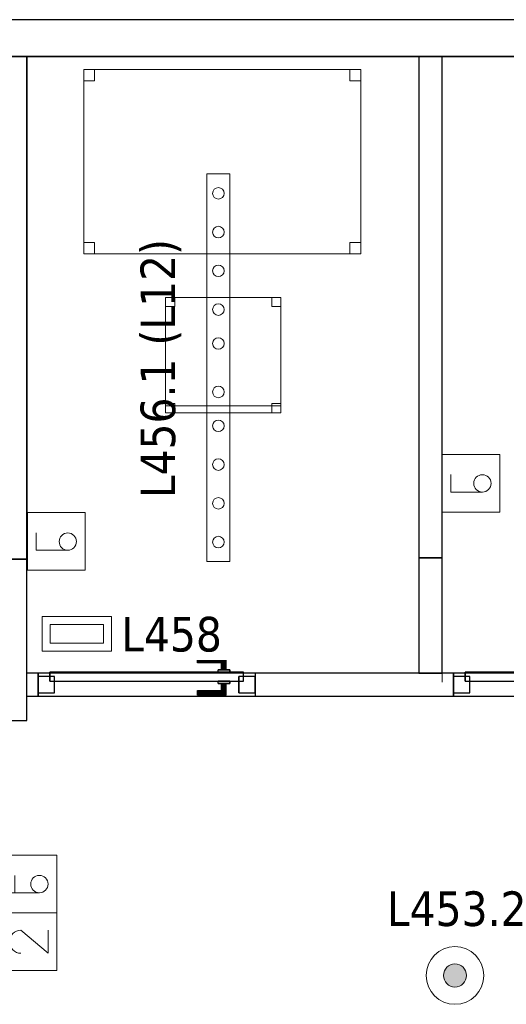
# Model space of a CAD drawing. Header units: metres. Extents: x 397.7 to 427.5, y 12.7 to 28.4.
# Tile 132 of 133: x 421.2 to 423.4, y 24 to 28.2. Entities that reach past the tile are written whole.
import ezdxf

# ---------------------------------------------------------------- set-up
doc = ezdxf.new("R2010")
doc.units = ezdxf.units.M
doc.layers.add('01_CARPINTERIA', color=5, linetype='Continuous', lineweight=25, true_color=0x0000ff)
doc.layers.add('01_SUELOS', color=7, linetype='Continuous', lineweight=25, true_color=0x007f00)
for name, color, linetype, lineweight in [('02_MOBILIARIO', 7, 'Continuous', 18), ('A-DETL-____-MBND', 7, 'Continuous', 18), ('A-DETL-GENF-OTLN', 7, 'Continuous', 18), ('A-GENM-____-OTLN', 7, 'Continuous', 18), ('A-WALL-____-MCUT', 7, 'Continuous', 25), ('A-WALL-____-OTLN', 7, 'Continuous', 25), ('E-LITE-____-IDEN', 7, 'Continuous', 30), ('E-LITE-EQPM-IDEN', 7, 'Continuous', 30)]:
    doc.layers.add(name, color=color, linetype=linetype, lineweight=lineweight)
doc.styles.add('Tahoma_4', font='tahoma.ttf', dxfattribs={"height": 0.15})

# ---------------------------------------------------------------- blocks, each defined once
blk = doc.blocks.new('Family - Evans P4-153815-07_ENLLUMENAT_P4')
at = {"layer": 'A-WALL-____-MCUT', "color": 253, "true_color": 0xaaaaaa}
for p, q in [((2.1724, 0.1), (0, 0.1)), ((0, 0.1), (0, 0)), ((2.1724, 0), (2.1724, 0.1)), ((0, 0), (2.1724, 0))]:
    blk.add_line(p, q, dxfattribs=at)
at = {"layer": 'A-WALL-____-OTLN', "color": 253, "true_color": 0xaaaaaa}
for p, q in [((2.1724, 0.1), (0, 0.1)), ((0, 0.1), (0, 0)), ((2.1724, 0), (2.1724, 0.1)), ((0, 0), (2.1724, 0))]:
    blk.add_line(p, q, dxfattribs=at)
at = {"layer": 'A-WALL-____-OTLN', "color": 253, "lineweight": 18, "true_color": 0xaaaaaa}
blk.add_line((0, 0), (2.1724, 0), dxfattribs=at)
blk = doc.blocks.new('Family - LONDR55-XX_ZZ-ARQ-CAA-M3D-Londres55-153852-07_ENLLUMENAT_P4')
at = {"layer": '01_CARPINTERIA', "color": 161, "true_color": 0xaaaaff}
for p, q in [((0.69, 0.1487), (0.69, 0.15)), ((0.69, 0.15), (0.69, 0.1487)), ((0.815, 0.15), (0.69, 0.15)), ((0.69, 0.145), (0.69, 0.1487)), ((0.69, 0.1487), (0.69, 0.145)), ((0.8137, 0.1487), (0.69, 0.1487)), ((0.8137, 0.1487), (0.69, 0.1487)), ((0.69, 0.14), (0.69, 0.145)), ((0.69, 0.145), (0.69, 0.14)), ((0.81, 0.145), (0.69, 0.145)), ((0.81, 0.145), (0.69, 0.145)), ((0.69, 0.135), (0.69, 0.14)), ((0.69, 0.14), (0.69, 0.135)), ((0.69, 0.14), (0.805, 0.14)), ((0.805, 0.14), (0.69, 0.14)), ((0.69, 0.135), (0.69, 0.1313)), ((0.69, 0.1313), (0.69, 0.135)), ((0.8, 0.135), (0.69, 0.135)), ((0.8, 0.135), (0.69, 0.135)), ((0.69, 0.1313), (0.69, 0.13)), ((0.69, 0.13), (0.69, 0.1313)), ((0.7963, 0.1313), (0.69, 0.1313)), ((0.7963, 0.1313), (0.69, 0.1313)), ((0.795, 0.13), (0.69, 0.13)), ((0.795, 0.13), (0.7963, 0.1313)), ((0.7963, 0.1313), (0.795, 0.13)), ((0.795, 0.1), (0.795, 0.13)), ((0.7963, 0.1313), (0.8, 0.135)), ((0.8, 0.135), (0.7963, 0.1313)), ((0.7963, 0.1), (0.7963, 0.1313)), ((0.7963, 0.1), (0.7963, 0.1313)), ((0.8, 0.135), (0.805, 0.14)), ((0.805, 0.14), (0.8, 0.135)), ((0.8, 0.1), (0.8, 0.135)), ((0.8, 0.1), (0.8, 0.135)), ((0.81, 0.145), (0.805, 0.14)), ((0.805, 0.14), (0.81, 0.145)), ((0.805, 0.14), (0.805, 0.1)), ((0.805, 0.1), (0.805, 0.14)), ((0.8137, 0.1487), (0.81, 0.145)), ((0.81, 0.145), (0.8137, 0.1487)), ((0.81, 0.1), (0.81, 0.145)), ((0.81, 0.1), (0.81, 0.145)), ((0.815, 0.15), (0.8137, 0.1487)), ((0.8137, 0.1487), (0.815, 0.15)), ((0.8137, 0.1), (0.8137, 0.1487)), ((0.8137, 0.1), (0.8137, 0.1487)), ((0.815, 0.1), (0.815, 0.15)), ((0.89, 0.09), (0.05, 0.09)), ((0.05, 0.09), (0.05, 0.05)), ((0.89, 0.09), (0.05, 0.09)), ((0.05, 0.05), (0.05, 0.09)), ((0.83, 0.1), (0.78, 0.1)), ((0.78, 0.1), (0.83, 0.1)), ((0.78, 0.09), (0.78, 0.1)), ((0.78, 0.09), (0.78, 0.1)), ((0.83, 0.09), (0.78, 0.09)), ((0.78, 0.09), (0.83, 0.09)), ((0.7963, 0.1), (0.795, 0.1)), ((0.795, 0.1), (0.7963, 0.1)), ((0.8, 0.1), (0.7963, 0.1)), ((0.7963, 0.1), (0.8, 0.1)), ((0.805, 0.1), (0.8, 0.1)), ((0.8, 0.1), (0.805, 0.1)), ((0.81, 0.1), (0.805, 0.1)), ((0.805, 0.1), (0.81, 0.1)), ((0.81, 0.1), (0.8137, 0.1)), ((0.8137, 0.1), (0.81, 0.1)), ((0.8137, 0.1), (0.815, 0.1)), ((0.815, 0.1), (0.8137, 0.1)), ((0.83, 0.09), (0.83, 0.1)), ((0.83, 0.1), (0.83, 0.09)), ((0.89, 0.05), (0.89, 0.09)), ((0.89, 0.05), (0.89, 0.09)), ((0.07, 0.07), (0, 0.07)), ((0, 0.07), (0, 0)), ((0.07, 0.07), (0, 0.07)), ((0, 0), (0, 0.07)), ((0.05, 0.05), (0.89, 0.05)), ((0.05, 0.05), (0.89, 0.05)), ((0.07, 0), (0.07, 0.07)), ((0.07, 0), (0.07, 0.07)), ((0.78, 0.05), (0.83, 0.05)), ((0.83, 0.05), (0.78, 0.05)), ((0.78, 0.04), (0.78, 0.05)), ((0.78, 0.04), (0.78, 0.05)), ((0.83, 0.04), (0.83, 0.05)), ((0.83, 0.05), (0.83, 0.04)), ((0.94, 0.07), (0.87, 0.07)), ((0.87, 0.07), (0.87, 0)), ((0.94, 0.07), (0.87, 0.07)), ((0.87, 0), (0.87, 0.07)), ((0.94, 0), (0.94, 0.07)), ((0.94, 0), (0.94, 0.07)), ((0, 0), (0.07, 0)), ((0, 0), (0.07, 0)), ((0.69, 0.0087), (0.69, 0.01)), ((0.69, 0.01), (0.69, 0.0087)), ((0.69, 0.01), (0.795, 0.01)), ((0.69, 0.005), (0.69, 0.0087)), ((0.69, 0.0087), (0.69, 0.005)), ((0.69, 0.0087), (0.7963, 0.0087)), ((0.69, 0.0087), (0.7963, 0.0087)), ((0.69, 0), (0.69, 0.005)), ((0.69, 0.005), (0.69, 0)), ((0.69, 0.005), (0.8, 0.005)), ((0.69, 0.005), (0.8, 0.005)), ((0.69, -0.005), (0.69, 0)), ((0.69, 0), (0.69, -0.005)), ((0.805, 0), (0.69, 0)), ((0.69, 0), (0.805, 0)), ((0.78, 0.04), (0.83, 0.04)), ((0.83, 0.04), (0.78, 0.04)), ((0.7963, 0.04), (0.795, 0.04)), ((0.795, 0.04), (0.7963, 0.04)), ((0.795, 0.01), (0.795, 0.04)), ((0.7963, 0.0087), (0.795, 0.01)), ((0.795, 0.01), (0.7963, 0.0087)), ((0.8, 0.04), (0.7963, 0.04)), ((0.7963, 0.04), (0.8, 0.04)), ((0.7963, 0.0087), (0.7963, 0.04)), ((0.7963, 0.0087), (0.7963, 0.04)), ((0.8, 0.005), (0.7963, 0.0087)), ((0.7963, 0.0087), (0.8, 0.005)), ((0.8, 0.04), (0.805, 0.04)), ((0.805, 0.04), (0.8, 0.04)), ((0.8, 0.005), (0.8, 0.04)), ((0.8, 0.005), (0.8, 0.04)), ((0.805, 0), (0.8, 0.005)), ((0.8, 0.005), (0.805, 0)), ((0.805, 0.04), (0.81, 0.04)), ((0.81, 0.04), (0.805, 0.04)), ((0.805, 0.04), (0.805, 0)), ((0.805, 0), (0.805, 0.04)), ((0.805, 0), (0.81, -0.005)), ((0.81, 0.04), (0.8137, 0.04)), ((0.8137, 0.04), (0.81, 0.04)), ((0.81, -0.005), (0.81, 0.04)), ((0.81, -0.005), (0.81, 0.04)), ((0.8137, 0.04), (0.815, 0.04)), ((0.815, 0.04), (0.8137, 0.04)), ((0.8137, -0.0087), (0.8137, 0.04)), ((0.8137, -0.0087), (0.8137, 0.04)), ((0.815, -0.01), (0.815, 0.04)), ((0.87, 0), (0.94, 0)), ((0.87, 0), (0.94, 0)), ((0.69, -0.005), (0.69, -0.0087)), ((0.69, -0.0087), (0.69, -0.005)), ((0.69, -0.005), (0.81, -0.005)), ((0.69, -0.005), (0.81, -0.005)), ((0.69, -0.0087), (0.69, -0.01)), ((0.69, -0.01), (0.69, -0.0087)), ((0.69, -0.0087), (0.8137, -0.0087)), ((0.69, -0.0087), (0.8137, -0.0087)), ((0.69, -0.01), (0.815, -0.01)), ((0.81, -0.005), (0.805, 0)), ((0.81, -0.005), (0.8137, -0.0087)), ((0.8137, -0.0087), (0.81, -0.005)), ((0.8137, -0.0087), (0.815, -0.01)), ((0.815, -0.01), (0.8137, -0.0087))]:
    blk.add_line(p, q, dxfattribs=at)
blk = doc.blocks.new('Family - Porta P4-153853-07_ENLLUMENAT_P4')
blk.add_blockref('Family - LONDR55-XX_ZZ-ARQ-CAA-M3D-Londres55-153852-07_ENLLUMENAT_P4', (0, 0))
blk = doc.blocks.new('Family - Taula 120X80_P4-153921-07_ENLLUMENAT_P4')
at = {"layer": 'A-DETL-____-MBND', "color": 253, "true_color": 0xaaaaaa}
for p, q in [((0, 0), (0, 0.8001)), ((0, 0.8001), (1.2, 0.8001)), ((1.2, 0.8001), (0, 0.8001)), ((0, 0.8001), (0, 0)), ((0, 0.7501), (0, 0.8001)), ((0, 0.8001), (0.0464, 0.8001)), ((0.0464, 0.8001), (0, 0.8001)), ((0, 0.8001), (0, 0.7501)), ((0.0464, 0.8001), (0.0464, 0.7501)), ((0.0464, 0.7501), (0.0464, 0.8001)), ((1.1536, 0.7501), (1.1536, 0.8001)), ((1.1536, 0.8001), (1.2, 0.8001)), ((1.2, 0.8001), (1.1536, 0.8001)), ((1.1536, 0.8001), (1.1536, 0.7501)), ((1.2, 0.8001), (1.2, 0)), ((1.2, 0), (1.2, 0.8001)), ((1.2, 0.8001), (1.2, 0.7501)), ((1.2, 0.7501), (1.2, 0.8001)), ((0.0464, 0.7501), (0, 0.7501)), ((0, 0.7501), (0.0464, 0.7501)), ((1.2, 0.7501), (1.1536, 0.7501)), ((1.1536, 0.7501), (1.2, 0.7501)), ((0, 0), (0, 0.05)), ((0, 0.05), (0.0464, 0.05)), ((0.0464, 0.05), (0, 0.05)), ((0, 0.05), (0, 0)), ((0.0464, 0.05), (0.0464, 0)), ((0.0464, 0), (0.0464, 0.05)), ((1.1536, 0), (1.1536, 0.05)), ((1.1536, 0.05), (1.2, 0.05)), ((1.2, 0.05), (1.1536, 0.05)), ((1.1536, 0.05), (1.1536, 0)), ((1.2, 0.05), (1.2, 0)), ((1.2, 0), (1.2, 0.05)), ((1.2, 0), (0, 0)), ((0.0464, 0), (0, 0)), ((0, 0), (0.0464, 0)), ((1.2, 0), (1.1536, 0)), ((1.1536, 0), (1.2, 0)), ((0, 0), (1.2, 0))]:
    blk.add_line(p, q, dxfattribs=at)
blk = doc.blocks.new('Family - Mampara P4-153994-07_ENLLUMENAT_P4')
at = {"layer": 'A-WALL-____-MCUT', "color": 253, "true_color": 0xaaaaaa}
for p, q in [((0.5008, 0.1), (0, 0.1)), ((0, 0.1), (0, 0)), ((0.5008, 0), (0.5008, 0.1)), ((0, 0), (0.5008, 0))]:
    blk.add_line(p, q, dxfattribs=at)
at = {"layer": 'A-WALL-____-OTLN', "color": 253, "true_color": 0xaaaaaa}
for p, q in [((0.5008, 0.1), (0, 0.1)), ((0, 0.1), (0, 0)), ((0.5008, 0), (0.5008, 0.1)), ((0, 0), (0.5008, 0))]:
    blk.add_line(p, q, dxfattribs=at)
at = {"layer": 'A-WALL-____-OTLN', "color": 253, "lineweight": 18, "true_color": 0xaaaaaa}
blk.add_line((-0.0392, 0), (0.5008, 0), dxfattribs=at)
blk = doc.blocks.new('Family - Evans P4-154211-07_ENLLUMENAT_P4')
at = {"layer": 'A-WALL-____-MCUT', "color": 253, "true_color": 0xaaaaaa}
for p, q in [((2.8788, 0.07), (0, 0.07)), ((0, 0.07), (0, 0)), ((2.8788, 0), (2.8788, 0.07)), ((0, 0), (2.8788, 0))]:
    blk.add_line(p, q, dxfattribs=at)
at = {"layer": 'A-WALL-____-OTLN', "color": 253, "true_color": 0xaaaaaa}
for p, q in [((2.8788, 0.07), (0, 0.07)), ((0, 0.07), (0, 0)), ((2.8788, 0), (2.8788, 0.07)), ((0, 0), (2.8788, 0))]:
    blk.add_line(p, q, dxfattribs=at)
at = {"layer": 'A-WALL-____-OTLN', "color": 253, "lineweight": 18, "true_color": 0xaaaaaa}
blk.add_line((0, 0), (2.8788, 0), dxfattribs=at)
blk = doc.blocks.new('Family - Evans P4-154228-07_ENLLUMENAT_P4')
at = {"layer": 'A-WALL-____-MCUT', "color": 253, "true_color": 0xaaaaaa}
for p, q in [((25.5877, 0.16), (0.0332, 0.16)), ((0, 0), (25.556, 0))]:
    blk.add_line(p, q, dxfattribs=at)
at = {"layer": 'A-WALL-____-OTLN', "color": 253, "true_color": 0xaaaaaa}
for p, q in [((25.5877, 0.16), (0.0332, 0.16)), ((0, 0), (25.556, 0))]:
    blk.add_line(p, q, dxfattribs=at)
at = {"layer": 'A-WALL-____-OTLN', "color": 253, "lineweight": 18, "true_color": 0xaaaaaa}
blk.add_line((0, 0), (25.556, 0), dxfattribs=at)
blk = doc.blocks.new('Family - Mampara P4-154284-07_ENLLUMENAT_P4')
at = {"layer": 'A-WALL-____-MCUT', "color": 253, "true_color": 0xaaaaaa}
for p, q in [((0.0207, 0.1), (0, 0)), ((0.3951, 0.1), (0.0207, 0.1)), ((0.3951, 0), (0.3951, 0.1)), ((1.3351, 0.1), (1.3351, 0)), ((2.1923, 0.1), (1.3351, 0.1)), ((2.1923, 0), (2.1923, 0.1)), ((3.1323, 0.1), (3.1323, 0)), ((3.9923, 0.1), (3.1323, 0.1)), ((3.9923, 0), (3.9923, 0.1)), ((4.9323, 0.1), (4.9323, 0)), ((4.9823, 0.1), (4.9323, 0.1)), ((4.9823, 0), (4.9823, 0.1)), ((0, 0), (0.3951, 0)), ((1.3351, 0), (1.3851, 0)), ((1.3851, 0), (1.3851, 0.0392)), ((1.3851, 0.0392), (1.4851, 0.0392)), ((1.4851, 0.0392), (1.4851, 0)), ((1.4851, 0), (2.1923, 0)), ((3.1323, 0), (3.9923, 0)), ((4.9323, 0), (4.9823, 0))]:
    blk.add_line(p, q, dxfattribs=at)
at = {"layer": 'A-WALL-____-OTLN', "color": 253, "true_color": 0xaaaaaa}
for p, q in [((0.0207, 0.1), (0, 0)), ((4.9823, 0.1), (0.0207, 0.1)), ((0.3951, 0), (0.3951, 0.1)), ((1.3351, 0.1), (0.3951, 0.1)), ((1.3351, 0), (1.3351, 0.1)), ((2.1923, 0), (2.1923, 0.1)), ((3.1323, 0.1), (2.1923, 0.1)), ((3.1323, 0), (3.1323, 0.1)), ((3.9923, 0), (3.9923, 0.1)), ((4.9323, 0.1), (3.9923, 0.1)), ((4.9323, 0), (4.9323, 0.1)), ((4.9823, 0), (4.9823, 0.1)), ((0, 0), (1.3851, 0)), ((0.3951, 0), (1.3351, 0)), ((1.3851, 0.0392), (1.4851, 0.0392)), ((1.3851, 0), (1.3851, 0.0392)), ((1.4851, 0.0392), (1.4851, 0)), ((1.4851, 0), (4.9823, 0)), ((2.1923, 0), (3.1323, 0)), ((3.9923, 0), (4.9323, 0))]:
    blk.add_line(p, q, dxfattribs=at)
at = {"layer": 'A-WALL-____-OTLN', "color": 253, "lineweight": 18, "true_color": 0xaaaaaa}
blk.add_line((0, 0), (4.9823, 0), dxfattribs=at)
blk = doc.blocks.new('Family - Vano porta P4-154286-07_ENLLUMENAT_P4')
at = {"layer": 'A-GENM-____-OTLN', "color": 253, "true_color": 0xaaaaaa}
for p, q in [((422.267, 25.395), (421.327, 25.395)), ((421.327, 25.395), (421.327, 25.295)), ((421.327, 25.395), (422.267, 25.395)), ((421.327, 25.295), (421.327, 25.395)), ((422.267, 25.295), (422.267, 25.395)), ((422.267, 25.295), (422.267, 25.395)), ((421.327, 25.295), (422.267, 25.295)), ((422.267, 25.295), (421.327, 25.295))]:
    blk.add_line(p, q, dxfattribs=at)
blk = doc.blocks.new('Family - Vano porta P4-154288-07_ENLLUMENAT_P4')
at = {"layer": 'A-GENM-____-OTLN', "color": 253, "true_color": 0xaaaaaa}
for p, q in [((424.067, 25.395), (423.127, 25.395)), ((423.127, 25.395), (423.127, 25.295)), ((423.127, 25.395), (424.067, 25.395)), ((423.127, 25.295), (423.127, 25.395)), ((424.067, 25.295), (424.067, 25.395)), ((424.067, 25.295), (424.067, 25.395)), ((423.127, 25.295), (424.067, 25.295)), ((424.067, 25.295), (423.127, 25.295))]:
    blk.add_line(p, q, dxfattribs=at)
blk = doc.blocks.new('Family - LONDR55-XX_ZZ-ARQ-CAA-M3D-Londres55-154397-07_ENLLUMENAT_P4')
at = {"layer": '01_CARPINTERIA', "color": 161, "true_color": 0xaaaaff}
for p, q in [((0.69, 0.1487), (0.69, 0.15)), ((0.69, 0.15), (0.69, 0.1487)), ((0.815, 0.15), (0.69, 0.15)), ((0.69, 0.145), (0.69, 0.1487)), ((0.69, 0.1487), (0.69, 0.145)), ((0.8137, 0.1487), (0.69, 0.1487)), ((0.8137, 0.1487), (0.69, 0.1487)), ((0.69, 0.14), (0.69, 0.145)), ((0.69, 0.145), (0.69, 0.14)), ((0.81, 0.145), (0.69, 0.145)), ((0.81, 0.145), (0.69, 0.145)), ((0.69, 0.135), (0.69, 0.14)), ((0.69, 0.14), (0.69, 0.135)), ((0.69, 0.14), (0.805, 0.14)), ((0.805, 0.14), (0.69, 0.14)), ((0.69, 0.135), (0.69, 0.1313)), ((0.69, 0.1313), (0.69, 0.135)), ((0.8, 0.135), (0.69, 0.135)), ((0.8, 0.135), (0.69, 0.135)), ((0.69, 0.1313), (0.69, 0.13)), ((0.69, 0.13), (0.69, 0.1313)), ((0.7963, 0.1313), (0.69, 0.1313)), ((0.7963, 0.1313), (0.69, 0.1313)), ((0.795, 0.13), (0.69, 0.13)), ((0.795, 0.13), (0.7963, 0.1313)), ((0.7963, 0.1313), (0.795, 0.13)), ((0.795, 0.1), (0.795, 0.13)), ((0.7963, 0.1313), (0.8, 0.135)), ((0.8, 0.135), (0.7963, 0.1313)), ((0.7963, 0.1), (0.7963, 0.1313)), ((0.7963, 0.1), (0.7963, 0.1313)), ((0.8, 0.135), (0.805, 0.14)), ((0.805, 0.14), (0.8, 0.135)), ((0.8, 0.1), (0.8, 0.135)), ((0.8, 0.1), (0.8, 0.135)), ((0.81, 0.145), (0.805, 0.14)), ((0.805, 0.14), (0.81, 0.145)), ((0.805, 0.14), (0.805, 0.1)), ((0.805, 0.1), (0.805, 0.14)), ((0.8137, 0.1487), (0.81, 0.145)), ((0.81, 0.145), (0.8137, 0.1487)), ((0.81, 0.1), (0.81, 0.145)), ((0.81, 0.1), (0.81, 0.145)), ((0.815, 0.15), (0.8137, 0.1487)), ((0.8137, 0.1487), (0.815, 0.15)), ((0.8137, 0.1), (0.8137, 0.1487)), ((0.8137, 0.1), (0.8137, 0.1487)), ((0.815, 0.1), (0.815, 0.15)), ((0.89, 0.09), (0.05, 0.09)), ((0.05, 0.09), (0.05, 0.05)), ((0.89, 0.09), (0.05, 0.09)), ((0.05, 0.05), (0.05, 0.09)), ((0.83, 0.1), (0.78, 0.1)), ((0.78, 0.1), (0.83, 0.1)), ((0.78, 0.09), (0.78, 0.1)), ((0.78, 0.09), (0.78, 0.1)), ((0.83, 0.09), (0.78, 0.09)), ((0.78, 0.09), (0.83, 0.09)), ((0.7963, 0.1), (0.795, 0.1)), ((0.795, 0.1), (0.7963, 0.1)), ((0.8, 0.1), (0.7963, 0.1)), ((0.7963, 0.1), (0.8, 0.1)), ((0.805, 0.1), (0.8, 0.1)), ((0.8, 0.1), (0.805, 0.1)), ((0.81, 0.1), (0.805, 0.1)), ((0.805, 0.1), (0.81, 0.1)), ((0.81, 0.1), (0.8137, 0.1)), ((0.8137, 0.1), (0.81, 0.1)), ((0.8137, 0.1), (0.815, 0.1)), ((0.815, 0.1), (0.8137, 0.1)), ((0.83, 0.09), (0.83, 0.1)), ((0.83, 0.1), (0.83, 0.09)), ((0.89, 0.05), (0.89, 0.09)), ((0.89, 0.05), (0.89, 0.09)), ((0.07, 0.07), (0, 0.07)), ((0, 0.07), (0, 0)), ((0.07, 0.07), (0, 0.07)), ((0, 0), (0, 0.07)), ((0.05, 0.05), (0.89, 0.05)), ((0.05, 0.05), (0.89, 0.05)), ((0.07, 0), (0.07, 0.07)), ((0.07, 0), (0.07, 0.07)), ((0.78, 0.05), (0.83, 0.05)), ((0.83, 0.05), (0.78, 0.05)), ((0.78, 0.04), (0.78, 0.05)), ((0.78, 0.04), (0.78, 0.05)), ((0.83, 0.04), (0.83, 0.05)), ((0.83, 0.05), (0.83, 0.04)), ((0.94, 0.07), (0.87, 0.07)), ((0.87, 0.07), (0.87, 0)), ((0.94, 0.07), (0.87, 0.07)), ((0.87, 0), (0.87, 0.07)), ((0.94, 0), (0.94, 0.07)), ((0.94, 0), (0.94, 0.07)), ((0, 0), (0.07, 0)), ((0, 0), (0.07, 0)), ((0.69, 0.0087), (0.69, 0.01)), ((0.69, 0.01), (0.69, 0.0087)), ((0.69, 0.01), (0.795, 0.01)), ((0.69, 0.005), (0.69, 0.0087)), ((0.69, 0.0087), (0.69, 0.005)), ((0.69, 0.0087), (0.7963, 0.0087)), ((0.69, 0.0087), (0.7963, 0.0087)), ((0.69, 0), (0.69, 0.005)), ((0.69, 0.005), (0.69, 0)), ((0.69, 0.005), (0.8, 0.005)), ((0.69, 0.005), (0.8, 0.005)), ((0.69, -0.005), (0.69, 0)), ((0.69, 0), (0.69, -0.005)), ((0.805, 0), (0.69, 0)), ((0.69, 0), (0.805, 0)), ((0.78, 0.04), (0.83, 0.04)), ((0.83, 0.04), (0.78, 0.04)), ((0.7963, 0.04), (0.795, 0.04)), ((0.795, 0.04), (0.7963, 0.04)), ((0.795, 0.01), (0.795, 0.04)), ((0.7963, 0.0087), (0.795, 0.01)), ((0.795, 0.01), (0.7963, 0.0087)), ((0.8, 0.04), (0.7963, 0.04)), ((0.7963, 0.04), (0.8, 0.04)), ((0.7963, 0.0087), (0.7963, 0.04)), ((0.7963, 0.0087), (0.7963, 0.04)), ((0.8, 0.005), (0.7963, 0.0087)), ((0.7963, 0.0087), (0.8, 0.005)), ((0.8, 0.04), (0.805, 0.04)), ((0.805, 0.04), (0.8, 0.04)), ((0.8, 0.005), (0.8, 0.04)), ((0.8, 0.005), (0.8, 0.04)), ((0.805, 0), (0.8, 0.005)), ((0.8, 0.005), (0.805, 0)), ((0.805, 0.04), (0.81, 0.04)), ((0.81, 0.04), (0.805, 0.04)), ((0.805, 0.04), (0.805, 0)), ((0.805, 0), (0.805, 0.04)), ((0.805, 0), (0.81, -0.005)), ((0.81, 0.04), (0.8137, 0.04)), ((0.8137, 0.04), (0.81, 0.04)), ((0.81, -0.005), (0.81, 0.04)), ((0.81, -0.005), (0.81, 0.04)), ((0.8137, 0.04), (0.815, 0.04)), ((0.815, 0.04), (0.8137, 0.04)), ((0.8137, -0.0087), (0.8137, 0.04)), ((0.8137, -0.0087), (0.8137, 0.04)), ((0.815, -0.01), (0.815, 0.04)), ((0.87, 0), (0.94, 0)), ((0.87, 0), (0.94, 0)), ((0.69, -0.005), (0.69, -0.0087)), ((0.69, -0.0087), (0.69, -0.005)), ((0.69, -0.005), (0.81, -0.005)), ((0.69, -0.005), (0.81, -0.005)), ((0.69, -0.0087), (0.69, -0.01)), ((0.69, -0.01), (0.69, -0.0087)), ((0.69, -0.0087), (0.8137, -0.0087)), ((0.69, -0.0087), (0.8137, -0.0087)), ((0.69, -0.01), (0.815, -0.01)), ((0.81, -0.005), (0.805, 0)), ((0.81, -0.005), (0.8137, -0.0087)), ((0.8137, -0.0087), (0.81, -0.005)), ((0.8137, -0.0087), (0.815, -0.01)), ((0.815, -0.01), (0.8137, -0.0087))]:
    blk.add_line(p, q, dxfattribs=at)
blk = doc.blocks.new('Family - Porta P4-154398-07_ENLLUMENAT_P4')
blk.add_blockref('Family - LONDR55-XX_ZZ-ARQ-CAA-M3D-Londres55-154397-07_ENLLUMENAT_P4', (0, 0))
blk = doc.blocks.new('Family - LONDR55-XX_ZZ-ARQ-CAA-M3D-Londres55-154484-07_ENLLUMENAT_P4')
at = {"layer": '01_SUELOS', "color": 9, "true_color": 0xaad4aa}
for p, q in [((22.9818, 14.9576), (22.9818, 12.7788)), ((22.9818, 12.7788), (22.9818, 14.9576)), ((28.518, 14.9576), (22.9818, 14.9576)), ((22.9818, 14.9576), (28.518, 14.9576)), ((22.9818, 12.7788), (18.6295, 12.7788)), ((18.6295, 12.7788), (22.9818, 12.7788))]:
    blk.add_line(p, q, dxfattribs=at)
blk = doc.blocks.new('Family - Cadira d_Oficina_P4-154511-07_ENLLUMENAT_P4')
at = {"layer": 'A-DETL-____-MBND', "color": 253, "true_color": 0xaaaaaa}
for p, q in [((0, 0.46), (0, 0.5)), ((0, 0.5), (0.04, 0.5)), ((0.04, 0.5), (0, 0.5)), ((0, 0.5), (0, 0.46)), ((0, 0.5), (0.5, 0.5)), ((0, 0), (0, 0.5)), ((0.5, 0.5), (0, 0.5)), ((0, 0.5), (0, 0)), ((0.04, 0.5), (0.04, 0.46)), ((0.04, 0.46), (0.04, 0.5)), ((0.46, 0.46), (0.46, 0.5)), ((0.46, 0.5), (0.5, 0.5)), ((0.5, 0.5), (0.46, 0.5)), ((0.46, 0.5), (0.46, 0.46)), ((0.5, 0.5), (0.5, 0.46)), ((0.5, 0.46), (0.5, 0.5)), ((0.5, 0.5), (0.5, 0)), ((0.5, 0), (0.5, 0.5)), ((0.04, 0.46), (0, 0.46)), ((0, 0.46), (0.04, 0.46)), ((0.5, 0.46), (0.46, 0.46)), ((0.46, 0.46), (0.5, 0.46)), ((0, 0), (0, 0.04)), ((0, 0.04), (0.04, 0.04)), ((0.04, 0.04), (0, 0.04)), ((0, 0.04), (0, 0)), ((0, 0), (0, 0.03)), ((0, 0.03), (0.5, 0.03)), ((0.5, 0.03), (0, 0.03)), ((0, 0.03), (0, 0)), ((0.04, 0), (0, 0)), ((0, 0), (0.04, 0)), ((0.5, 0), (0, 0)), ((0.04, 0.04), (0.04, 0)), ((0.04, 0), (0.04, 0.04)), ((0.46, 0), (0.46, 0.04)), ((0.46, 0.04), (0.5, 0.04)), ((0.5, 0.04), (0.46, 0.04)), ((0.46, 0.04), (0.46, 0)), ((0.5, 0), (0.46, 0)), ((0.5, 0.04), (0.5, 0)), ((0.5, 0), (0.5, 0.04)), ((0.5, 0.03), (0.5, 0)), ((0.5, 0), (0.5, 0.03)), ((0.5, 0), (0, 0)), ((0, 0), (0.5, 0)), ((0, 0), (0.5, 0)), ((0.46, 0), (0.5, 0))]:
    blk.add_line(p, q, dxfattribs=at)
blk = doc.blocks.new('LONDR55-XX_ZZ-ARQ-CAA-M3D-Londres55_ifc-1-07_ENLLUMENAT_P4')
at = {"layer": '01_CARPINTERIA', "color": 253, "lineweight": 18, "true_color": 0xaaaaaa}
for name, p in [('Family - Porta P4-154398-07_ENLLUMENAT_P4', (421.327, 25.31)), ('Family - Porta P4-153853-07_ENLLUMENAT_P4', (423.127, 25.31))]:
    blk.add_blockref(name, p, dxfattribs=at)
at = {"layer": '01_SUELOS', "color": 253, "lineweight": 18, "true_color": 0xaaaaaa}
blk.add_blockref('Family - LONDR55-XX_ZZ-ARQ-CAA-M3D-Londres55-154484-07_ENLLUMENAT_P4', (398.2952, 13.1106), dxfattribs=at)
at = {"layer": '02_MOBILIARIO', "color": 253, "lineweight": 18, "true_color": 0xaaaaaa}
for name, p in [('Family - Taula 120X80_P4-153921-07_ENLLUMENAT_P4', (421.5246, 27.2125)), ('Family - Cadira d_Oficina_P4-154511-07_ENLLUMENAT_P4', (421.8789, 26.5243))]:
    blk.add_blockref(name, p, dxfattribs=at)
at = {"layer": 'A-GENM-____-OTLN', "color": 253, "lineweight": 18, "true_color": 0xaaaaaa}
for name in ['Family - Vano porta P4-154286-07_ENLLUMENAT_P4', 'Family - Vano porta P4-154288-07_ENLLUMENAT_P4']:
    blk.add_blockref(name, (0, 0), dxfattribs=at)
at = {"layer": 'A-WALL-____-OTLN', "color": 253, "lineweight": 18, "true_color": 0xaaaaaa}
for name, p, rotation in [('Family - Evans P4-154228-07_ENLLUMENAT_P4', (426.8464, 28.2282), 180), ('Family - Evans P4-154211-07_ENLLUMENAT_P4', (421.277, 25.1895), 90), ('Family - Evans P4-153815-07_ENLLUMENAT_P4', (423.077, 25.8958), 90), ('Family - Mampara P4-153994-07_ENLLUMENAT_P4', (423.077, 25.395), 90), ('Family - Mampara P4-154284-07_ENLLUMENAT_P4', (426.2592, 25.395), 180)]:
    blk.add_blockref(name, p, dxfattribs=dict(at, rotation=rotation))
blk = doc.blocks.new('ZYR_06_02_02 Down Superficie - L 03 D-V2-07_ENLLUMENAT_P4')
at = {"layer": 'A-DETL-GENF-OTLN', "true_color": 0x00c400}
blk.add_hatch(color=92, dxfattribs=at).paths.add_polyline_path([(0, -0.05), (0.0129, -0.0483), (0.025, -0.0433), (0.0354, -0.0354), (0.0433, -0.025), (0.0483, -0.0129), (0.05, 0), (0.0483, 0.0129), (0.0433, 0.025), (0.0354, 0.0354), (0.025, 0.0433), (0.0129, 0.0483), (0, 0.05), (-0.0129, 0.0483), (-0.025, 0.0433), (-0.0354, 0.0354), (-0.0433, 0.025), (-0.0483, 0.0129), (-0.05, 0), (-0.0483, -0.0129), (-0.0433, -0.025), (-0.0354, -0.0354), (-0.025, -0.0433), (-0.0129, -0.0483)])
at = {"layer": 'A-DETL-GENF-OTLN', "color": 92, "true_color": 0x00c400}
for radius in [0.125, 0.05]:
    blk.add_circle((0, 0), radius, dxfattribs=at)
for start, end in [(360, 180), (180, 360)]:
    blk.add_arc((0, 0), 0.05, start, end, dxfattribs=at)
blk = doc.blocks.new('ZYR_06_02_05 LLuminària Suspesa - L 12-850701-07_ENLLUMENAT_P4')
at = {"layer": 'A-DETL-GENF-OTLN', "color": 92, "true_color": 0x00c400}
for p, q in [((-0.84, 0.05), (0.84, 0.05)), ((-0.84, -0.05), (-0.84, 0.05)), ((0.84, 0.05), (0.84, -0.05)), ((0.84, -0.05), (-0.84, -0.05))]:
    blk.add_line(p, q, dxfattribs=at)
for centre in [(-0.756, 0), (-0.588, 0), (-0.42, 0), (-0.252, 0), (-0.105, 0), (0.105, 0), (0.252, 0), (0.42, 0), (0.588, 0), (0.756, 0)]:
    blk.add_circle(centre, 0.025, dxfattribs=at)
blk = doc.blocks.new('ZYR_06_03 Emer Sostre Rect - 01 Emergencia Superficie 01-829055-07_ENLLUMENAT_P4')
at = {"layer": 'A-DETL-GENF-OTLN', "color": 6, "true_color": 0xff00ff}
for p, q in [((-0.15, 0.075), (0.15, 0.075)), ((-0.15, -0.075), (-0.15, 0.075)), ((0.15, 0.075), (0.15, -0.075)), ((-0.1157, 0.0407), (0.1157, 0.0407)), ((-0.1157, -0.0407), (-0.1157, 0.0407)), ((0.1157, 0.0407), (0.1157, -0.0407)), ((0.1157, -0.0407), (-0.1157, -0.0407)), ((0.15, -0.075), (-0.15, -0.075))]:
    blk.add_line(p, q, dxfattribs=at)
blk = doc.blocks.new('ZYR_06_01 Mecanismes Doble - 03 Conmutador Doble-881266-07_ENLLUMENAT_P4')
at = {"layer": 'A-DETL-GENF-OTLN', "color": 92, "true_color": 0x00c400}
for p, q in [((-0.7208, 0), (-0.2208, 0)), ((-0.7208, -0.25), (-0.7208, 0)), ((-0.4708, 0), (-0.4708, -0.25)), ((-0.3083, -0.0375), (-0.3833, -0.0375)), ((-0.3833, -0.0375), (-0.3833, -0.175)), ((-0.2208, 0), (-0.2208, -0.25)), ((-0.3833, -0.068), (-0.3083, -0.068)), ((-0.5458, -0.095), (-0.6458, -0.2125)), ((-0.6458, -0.2125), (-0.5458, -0.2125)), ((-0.2208, -0.25), (-0.7208, -0.25))]:
    blk.add_line(p, q, dxfattribs=at)
blk.add_circle((-0.3458, -0.175), 0.0375, dxfattribs=at)
blk.add_arc((-0.5958, -0.095), 0.05, 360, 180, dxfattribs=at)
blk = doc.blocks.new('ZYR_06_01 Mecanismes - 01 Interruptor-862467-07_ENLLUMENAT_P4')
at = {"layer": 'A-DETL-GENF-OTLN', "color": 92, "true_color": 0x00c400}
for p, q in [((-0.3879, 0), (-0.1379, 0)), ((-0.3879, -0.25), (-0.3879, 0)), ((-0.3009, -0.038), (-0.2249, -0.038)), ((-0.3009, -0.175), (-0.3009, -0.038)), ((-0.1379, 0), (-0.1379, -0.25)), ((-0.1379, -0.25), (-0.3879, -0.25))]:
    blk.add_line(p, q, dxfattribs=at)
blk.add_circle((-0.2634, -0.175), 0.0375, dxfattribs=at)
blk = doc.blocks.new('ZYR_06_01 Mecanismes - 01 Interruptor-862468-07_ENLLUMENAT_P4')
at = {"layer": 'A-DETL-GENF-OTLN', "color": 92, "true_color": 0x00c400}
for p, q in [((-0.1355, 0), (0.1145, 0)), ((-0.1355, -0.25), (-0.1355, 0)), ((-0.0485, -0.038), (0.0275, -0.038)), ((-0.0485, -0.175), (-0.0485, -0.038)), ((0.1145, 0), (0.1145, -0.25)), ((0.1145, -0.25), (-0.1355, -0.25))]:
    blk.add_line(p, q, dxfattribs=at)
blk.add_circle((-0.011, -0.175), 0.0375, dxfattribs=at)

msp = doc.modelspace()

# ---------------------------------------------------------------- block references
at = {"lineweight": 5}
msp.add_blockref('LONDR55-XX_ZZ-ARQ-CAA-M3D-Londres55_ifc-1-07_ENLLUMENAT_P4', (0, 0), dxfattribs=at)
at = {"layer": 'A-DETL-GENF-OTLN', "color": 92, "true_color": 0x00c400}
for name, p, rotation in [('ZYR_06_02_05 LLuminària Suspesa - L 12-850701-07_ENLLUMENAT_P4', (422.1079, 26.7194), 89.9999999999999), ('ZYR_06_01 Mecanismes - 01 Interruptor-862468-07_ENLLUMENAT_P4', (423.077, 26.229), 89.99999999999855), ('ZYR_06_01 Mecanismes - 01 Interruptor-862467-07_ENLLUMENAT_P4', (421.2803, 26.229), 89.99999999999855), ('ZYR_06_01 Mecanismes Doble - 03 Conmutador Doble-881266-07_ENLLUMENAT_P4', (421.157, 24.8266), 89.9999999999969)]:
    msp.add_blockref(name, p, dxfattribs=dict(at, rotation=rotation))
at = {"layer": 'A-DETL-GENF-OTLN', "color": 6, "true_color": 0xff00ff, "rotation": 180}
msp.add_blockref('ZYR_06_03 Emer Sostre Rect - 01 Emergencia Superficie 01-829055-07_ENLLUMENAT_P4', (421.4943, 25.5661), dxfattribs=at)
at = {"layer": 'A-DETL-GENF-OTLN', "color": 92, "true_color": 0x00c400}
msp.add_blockref('ZYR_06_02_02 Down Superficie - L 03 D-V2-07_ENLLUMENAT_P4', (423.1332, 24.0844), dxfattribs=at)

# ---------------------------------------------------------------- texts
at = {"layer": 'E-LITE-EQPM-IDEN', "insert": (421.7704, 26.1539), "char_height": 0.15, "width": 1.366877, "attachment_point": 1, "rotation": 90, "style": 'Tahoma_4'}
msp.add_mtext('L456.1 (L12)', dxfattribs=at)
at = {"layer": 'E-LITE-EQPM-IDEN', "insert": (422.8383, 24.449), "char_height": 0.15, "width": 0.721519, "attachment_point": 1, "style": 'Tahoma_4'}
msp.add_mtext('L453.2', dxfattribs=at)

# ---------------------------------------------------------------- next in the draw order: texts
at = {"layer": 'E-LITE-____-IDEN', "insert": (421.6867, 25.6391), "char_height": 0.15, "width": 0.517088, "attachment_point": 1, "style": 'Tahoma_4', "bg_fill": 3, "box_fill_scale": 1.25, "bg_fill_color": 256, "bg_fill_true_color": 13158600, "bg_fill_transparency": 0}
msp.add_mtext('L458', dxfattribs=at)

doc.saveas('drawing.dxf')
